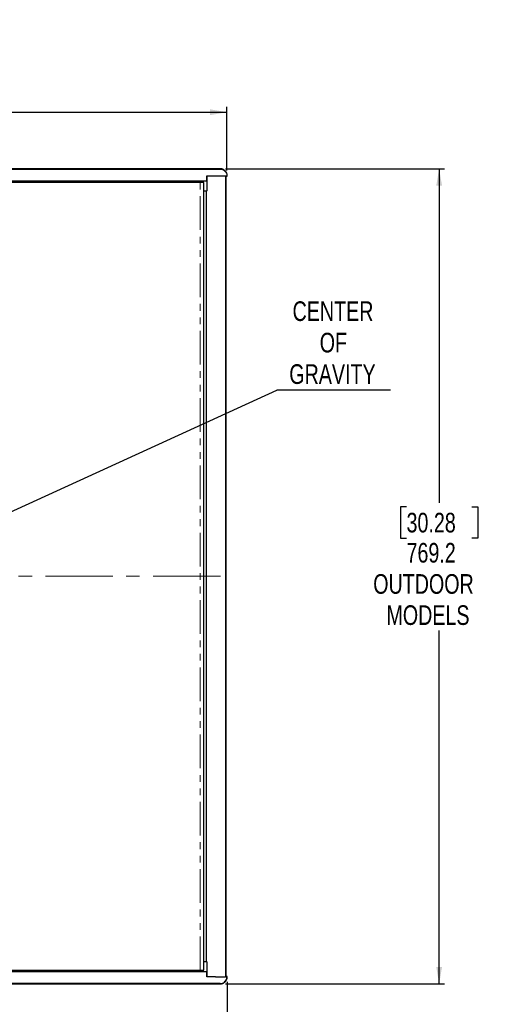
# Model space of a CAD drawing. Header units: millimetres. Extents: x 0 to 841, y 0 to 594.
# Tile 10 of 24: x 189 to 282, y 130 to 316. Entities that reach past the tile are written whole.
import ezdxf

# ---------------------------------------------------------------- set-up
doc = ezdxf.new("R2010")
doc.units = ezdxf.units.MM
doc.linetypes.add('CENTERX2', pattern=[20.32, 12.7, -2.54, 2.54, -2.54])
doc.linetypes.add('PHANTOM', pattern=[12.7, 6.35, -1.27, 1.27, -1.27, 1.27, -1.27])
doc.layers.add('SLD-0', color=7, linetype='Continuous')
doc.styles.add('SLDTEXTSTYLE0', font='TXT', dxfattribs={"width": 0.75})
doc.dimstyles.new('SLDDIMSTYLE0', dxfattribs={"dimtxt": 3.704167, "dimasz": 3.2, "dimexe": 0, "dimexo": 0.0625, "dimgap": 0.926042, "dimtad": 0, "dimtih": 1, "dimtoh": 1, "dimdec": 1, "dimlfac": 5, "dimrnd": 1e-09, "dimzin": 12, "dimdsep": 46, "dimtxsty": 'SLDTEXTSTYLE0', "dimsah": 1, "dimcen": 0.09, "dimadec": 0, "dimazin": 3, "dimtfac": 1, "dimtdec": 1, "dimtofl": 0, "dimtmove": 0, "dimatfit": 3, "dimfxl": 1, "dimfrac": 2, "dimtolj": 1, "dimtzin": 12, "dimarcsym": 0})
doc.dimstyles.new('SLDDIMSTYLE1', dxfattribs={"dimtxt": 0.18, "dimasz": 3.2, "dimexe": 0, "dimexo": 0.0625, "dimgap": 0, "dimtad": 0, "dimtih": 1, "dimtoh": 1, "dimdec": 0, "dimrnd": 1e-09, "dimzin": 0, "dimdsep": 46, "dimtxsty": 'Standard', "dimsah": 1, "dimcen": 0.09, "dimadec": 0, "dimazin": 0, "dimtfac": 3.2, "dimtdec": 0, "dimtofl": 0, "dimtmove": 0, "dimatfit": 3, "dimfxl": 1, "dimfrac": 2, "dimtolj": 1, "dimtzin": 0, "dimarcsym": 0})

# ---------------------------------------------------------------- blocks, each defined once
blk = doc.blocks.new('_D')
at = {"layer": 'SLD-0', "transparency": 16777216}
for p, q in [((228.29, 287.57), (269.63, 287.57)), ((268.63, 287.57), (268.63, 224.5)), ((262.47, 223.75), (261.35, 223.75)), ((261.35, 223.75), (261.35, 217.86)), ((274.79, 223.75), (275.91, 223.75)), ((275.91, 223.75), (275.91, 217.86)), ((261.35, 217.86), (262.47, 217.86)), ((275.91, 217.86), (274.79, 217.86)), ((268.63, 133.74), (268.63, 200.4)), ((228.29, 133.74), (269.63, 133.74))]:
    blk.add_line(p, q, dxfattribs=at)
for points in [[(268.63, 287.57), (268.08, 284.37), (269.18, 284.37)], [(268.63, 133.74), (269.18, 136.94), (268.08, 136.94)]]:
    blk.add_solid(points, dxfattribs=at)
at = {"layer": 'SLD-0', "transparency": 16777216, "char_height": 3.704, "attachment_point": 1, "style": 'SLDTEXTSTYLE0'}
for s, insert in [('30.28', (262.47, 222.64)), ('769.2', (262.47, 216.95)), ('OUTDOOR', (256.18, 211.06)), ('MODELS', (258.68, 205.18))]:
    blk.add_mtext(s, dxfattribs=dict(at, insert=insert))
blk = doc.blocks.new('_D_1')
at = {"layer": 'SLD-0', "transparency": 16777216}
for p, q in [((93.37, 134.13), (93.37, 98.72)), ((228.62, 134.13), (228.62, 98.72)), ((185.84, 117.18), (184.71, 117.18)), ((184.71, 117.18), (184.71, 111.3)), ((198.15, 117.18), (199.28, 117.18)), ((199.28, 117.18), (199.28, 111.3)), ((184.71, 111.3), (185.84, 111.3)), ((199.28, 111.3), (198.15, 111.3)), ((93.37, 99.72), (228.62, 99.72))]:
    blk.add_line(p, q, dxfattribs=at)
for points in [[(93.37, 99.72), (96.57, 99.17), (96.57, 100.27)], [(228.62, 99.72), (225.42, 100.27), (225.42, 99.17)]]:
    blk.add_solid(points, dxfattribs=at)
at = {"layer": 'SLD-0', "transparency": 16777216, "attachment_point": 1, "style": 'SLDTEXTSTYLE0'}
for s, insert, char_height in [('26.62', (185.84, 116.07), 3.704), ('676.2', (185.84, 110.38), 3.704), ('OUTDOOR MODELS', (168.92, 104.5), 3.7042)]:
    blk.add_mtext(s, dxfattribs=dict(at, insert=insert, char_height=char_height))
blk = doc.blocks.new('_D_3')
at = {"layer": 'SLD-0', "transparency": 16777216}
for p, q in [((154.22, 315.7), (153.09, 315.7)), ((153.09, 315.7), (153.09, 309.81)), ((166.53, 315.7), (167.66, 315.7)), ((167.66, 315.7), (167.66, 309.81)), ((153.09, 309.81), (154.22, 309.81)), ((167.66, 309.81), (166.53, 309.81)), ((93.43, 287.24), (93.43, 299.24)), ((228.56, 287.24), (228.56, 299.24)), ((93.43, 298.24), (228.56, 298.24))]:
    blk.add_line(p, q, dxfattribs=at)
for points in [[(93.43, 298.24), (96.63, 297.69), (96.63, 298.79)], [(228.56, 298.24), (225.36, 298.79), (225.36, 297.69)]]:
    blk.add_solid(points, dxfattribs=at)
at = {"layer": 'SLD-0', "transparency": 16777216, "attachment_point": 1, "style": 'SLDTEXTSTYLE0'}
for s, insert, char_height in [('26.60', (154.22, 314.59), 3.704), ('675.6', (154.22, 308.9), 3.704), ('STANDARD & PI MODELS', (131.54, 303.01), 3.7042)]:
    blk.add_mtext(s, dxfattribs=dict(at, insert=insert, char_height=char_height))
blk = doc.blocks.new('SW_NOTE_0_2')
at = {"layer": 'SLD-0', "color": 0}
blk.add_line((21.46, 0), (0, 0), dxfattribs=at)
at = {"layer": 'SLD-0', "color": 0, "char_height": 3.704, "attachment_point": 2, "style": 'SLDTEXTSTYLE0'}
for s, insert in [('CENTER', (10.6, 16.77)), ('OF', (10.67, 10.83)), ('GRAVITY', (10.5, 4.89))]:
    blk.add_mtext(s, dxfattribs=dict(at, insert=insert))

msp = doc.modelspace()

# ---------------------------------------------------------------- linework, layer by layer
at = {"color": 7, "linetype": 'Continuous', "lineweight": 25}
for p, q in [((94.694023, 287.505679), (227.294244, 287.505679)), ((224.765018, 286.235679), (226.373751, 286.235679)), ((224.765018, 285.295879), (224.765018, 286.235679)), ((224.813736, 283.375639), (224.813736, 286.235679)), ((226.373751, 286.235679), (228.308247, 286.235679)), ((228.308247, 286.235679), (228.308247, 135.065039)), ((228.308247, 286.235679), (228.558133, 286.235679)), ((97.223249, 285.295879), (224.765018, 285.295879)), ((223.498605, 284.981427), (98.489662, 284.981427)), ((223.230146, 284.981427), (223.230146, 285.295879)), ((224.212193, 284.981427), (223.498605, 284.981427)), ((224.212193, 136.319291), (224.212193, 284.981427)), ((224.212193, 283.375639), (224.71751, 283.375639)), ((224.71751, 137.925079), (224.71751, 283.375639)), ((224.813736, 283.375639), (224.71751, 283.375639)), ((224.71751, 137.925079), (224.212193, 137.925079)), ((224.71751, 137.925079), (224.813736, 137.925079)), ((224.813736, 135.065039), (224.813736, 137.925079)), ((224.765018, 136.004839), (97.223249, 136.004839)), ((98.489662, 136.319291), (223.498605, 136.319291)), ((223.230146, 136.004839), (223.230146, 136.319291)), ((223.498605, 136.319291), (224.212193, 136.319291)), ((224.765018, 135.065039), (224.765018, 136.004839)), ((227.294244, 133.795039), (94.694023, 133.795039)), ((226.373751, 135.065039), (224.765018, 135.065039)), ((226.373751, 135.065039), (228.308247, 135.065039)), ((228.558133, 135.065039), (228.308247, 135.065039))]:
    msp.add_line(p, q, dxfattribs=at)
at = {"color": 8, "linetype": 'PHANTOM', "lineweight": 18}
for p, q in [((222.66225, 285.295879), (222.66225, 284.981427)), ((223.498605, 136.319291), (223.498605, 284.981427)), ((222.66225, 136.004839), (222.66225, 136.319291))]:
    msp.add_line(p, q, dxfattribs=at)
at = {"color": 7, "linetype": 'Continuous', "lineweight": 25}
for points, knots in [([(227.294244, 287.505679), (227.436543, 287.491606), (227.721145, 287.463458), (228.100338, 287.243895), (228.386122, 286.920857), (228.536807, 286.563888), (228.552097, 286.32858), (228.558133, 286.235679)], [0, 0, 0, 0, 0.21517817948, 0.43036310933, 0.64535766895, 0.85998522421, 1, 1, 1, 1]), ([(227.294244, 133.795039), (227.436543, 133.809113), (227.721145, 133.837261), (228.100338, 134.056823), (228.386122, 134.379861), (228.536807, 134.736831), (228.552097, 134.972138), (228.558133, 135.065039)], [0, 0, 0, 0, 0.2151781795, 0.4303631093, 0.6453576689, 0.8599852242, 1, 1, 1, 1])]:
    msp.add_open_spline(points, degree=3, knots=knots, dxfattribs=at)
at = {"layer": 'SLD-0'}
for p, q in [((227.294244, 287.565679), (94.694023, 287.565679)), ((228.368247, 286.175679), (228.618133, 286.175679)), ((228.368247, 286.175679), (228.368247, 135.125039)), ((228.618133, 135.125039), (228.368247, 135.125039)), ((94.694023, 133.735039), (227.294244, 133.735039))]:
    msp.add_line(p, q, dxfattribs=at)
at = {"layer": 'SLD-0', "linetype": 'CENTERX2', "lineweight": 18}
msp.add_line((92.694023, 210.650359), (229.294244, 210.650359), dxfattribs=at)
at = {"layer": 'SLD-0'}
for points, knots in [([(228.618133, 286.175679), (228.618133, 286.186483), (228.618133, 286.197288), (228.618133, 286.218896), (228.618166, 286.229425), (228.618039, 286.263334), (228.616079, 286.330984), (228.609005, 286.398096), (228.588072, 286.531515), (228.565035, 286.61915), (228.502572, 286.786467), (228.463036, 286.86683), (228.367517, 287.019619), (228.312678, 287.090186), (228.189973, 287.219128), (228.121207, 287.278158), (227.974457, 287.380281), (227.896847, 287.423335), (227.773899, 287.476144), (227.731592, 287.49183), (227.646112, 287.518648), (227.603034, 287.529774), (227.472636, 287.556563), (227.384169, 287.565679), (227.294244, 287.565679)], [0, 0, 0, 0, 0.015625, 0.015625, 0.03125, 0.03125, 0.0625, 0.125, 0.125, 0.25, 0.25, 0.375, 0.375, 0.5, 0.5, 0.625, 0.625, 0.75, 0.75, 0.8125, 0.8125, 0.875, 0.875, 1, 1, 1, 1]), ([(227.294244, 133.735039), (227.384169, 133.735039), (227.472636, 133.744156), (227.603034, 133.770945), (227.646112, 133.782071), (227.731592, 133.808889), (227.773899, 133.824575), (227.896847, 133.877384), (227.974457, 133.920437), (228.121207, 134.022561), (228.189973, 134.08159), (228.312678, 134.210532), (228.367517, 134.2811), (228.463036, 134.433889), (228.502572, 134.514251), (228.565035, 134.681569), (228.588072, 134.769204), (228.609005, 134.902623), (228.616079, 134.969735), (228.618039, 135.037385), (228.618166, 135.071294), (228.618133, 135.081823), (228.618133, 135.103431), (228.618133, 135.114235), (228.618133, 135.125039)], [0, 0, 0, 0, 0.125, 0.125, 0.1875, 0.1875, 0.25, 0.25, 0.375, 0.375, 0.5, 0.5, 0.625, 0.625, 0.75, 0.75, 0.875, 0.875, 0.9375, 0.96875, 0.96875, 0.984375, 0.984375, 1, 1, 1, 1])]:
    msp.add_open_spline(points, degree=3, knots=knots, dxfattribs=at)

# ---------------------------------------------------------------- block references
msp.add_blockref('SW_NOTE_0_2', (237.985444, 245.777266), dxfattribs=at)

# ---------------------------------------------------------------- dimensions: what is measured, and where the dimension line sits
for base, p1, p2, text, picture, middle in [((228.558133, 307.344511), (93.430133, 286.235679), (228.558133, 286.235679), '<>\\PSTANDARD & PI MODELS', '_D_3', (160.372508, 307.344511)), ((228.618133, 108.829211), (93.370133, 135.125039), (228.618133, 135.125039), '<>\\POUTDOOR MODELS', '_D_1', (191.997737, 108.829211))]:
    dim = msp.add_linear_dim(base=base, p1=p1, p2=p2, text=text, dimstyle='SLDDIMSTYLE0', dxfattribs=at)
    dim.commit()
    dim.dimension.update_dxf_attribs({"geometry": picture, "text_midpoint": middle, "dimtype": 160})
dim = msp.add_linear_dim(base=(268.630038, 133.735039), p1=(227.294244, 287.565679), p2=(227.294244, 133.735039), angle=90, text='<>\\POUTDOOR\\PMODELS', dimstyle='SLDDIMSTYLE0', dxfattribs=at)
dim.commit()
dim.dimension.update_dxf_attribs({"geometry": '_D', "text_midpoint": (268.630038, 212.448933), "dimtype": 160})

# ---------------------------------------------------------------- leaders
msp.add_leader([(164.644786, 212.285209), (237.985444, 245.777266)], dimstyle='SLDDIMSTYLE1', dxfattribs=at)

doc.saveas('drawing.dxf')
